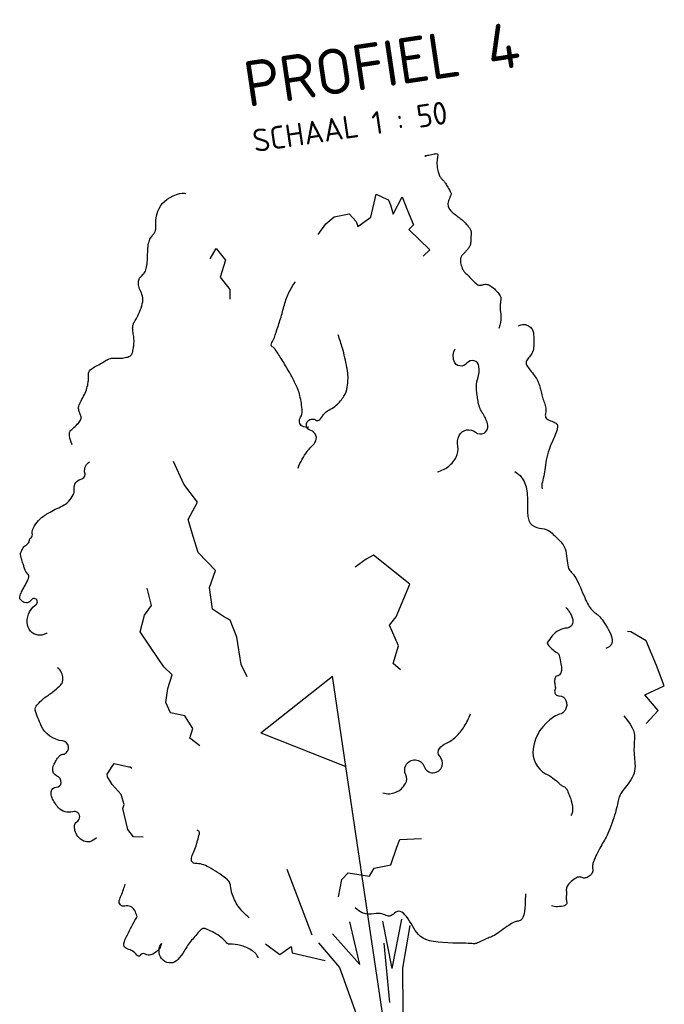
# Model space of a CAD drawing. Header units: metres. Extents: x 133846 to 269924, y 465764 to 933292.
# Tile 28 of 56: x 133859.89 to 133863.42, y 465852.82 to 465858.22. Entities that reach past the tile are written whole.
import ezdxf

# ---------------------------------------------------------------- set-up
doc = ezdxf.new("R2010")
doc.units = ezdxf.units.M
doc.layers.add('B-WE-OG-TERREIN_ERF-SD', color=150, linetype='Continuous', lineweight=25, true_color=0x007fff)
doc.layers.add('X-XX-AL-VERWIJZING-S', color=7, linetype='Continuous', lineweight=25)
doc.styles.add('NLCS-ISO', font='NLCS-ISO.ttf')

# ---------------------------------------------------------------- blocks, each defined once
blk = doc.blocks.new('SAL-VERWIJZING_ONDERSCHRIFT-SO')
at = {"linetype": 'Continuous', "style": 'NLCS-ISO'}
blk.add_text('SCHAAL 1 :', height=2.5, dxfattribs=at).set_placement((0, -3.75))
at = {"style": 'NLCS-ISO'}
for tag, p, height in [('OMSCHRIJVING', (0, 1.25), 5), ('SCHAAL', (18.15, -3.75), 2.5)]:
    blk.add_attdef(tag, p, '', height=height, dxfattribs=at)
blk = doc.blocks.new('SOG-ERFGRENS_LINKS-D')
for p, q in [((-0.433, 3.25), (0, 3.5)), ((0, 3), (0, 3.5)), ((-0.433, 3.25), (0, 3)), ((0, 0), (0, 3))]:
    blk.add_line(p, q)

msp = doc.modelspace()

# ---------------------------------------------------------------- linework, layer by layer
for p, q in [((133861.7513, 465853.0407), (133861.6964, 465853.2753)), ((133861.927, 465853.0181), (133861.8766, 465853.2787)), ((133861.927, 465853.0181), (133861.98, 465853.2883)), ((133861.9861, 465853.02), (133862.0259, 465853.2543)), ((133861.7513, 465853.0407), (133861.6014, 465853.2086))]:
    msp.add_line(p, q)
for points in [[(133862.1116, 465857.4724), (133862.1094, 465857.4713), (133862.1079, 465857.4705), (133862.1071, 465857.47), (133862.1072, 465857.4699), (133862.1083, 465857.4701), (133862.1103, 465857.4706), (133862.1134, 465857.4715), (133862.1176, 465857.4727), (133862.123, 465857.4743), (133862.1292, 465857.476), (133862.1361, 465857.4779), (133862.1432, 465857.4797), (133862.1502, 465857.4813), (133862.1569, 465857.4826), (133862.1629, 465857.4834), (133862.168, 465857.4837), (133862.1719, 465857.4832), (133862.1746, 465857.4821), (133862.1763, 465857.4804), (133862.1773, 465857.478), (133862.1776, 465857.4751), (133862.1774, 465857.4718), (133862.1769, 465857.4679), (133862.1762, 465857.4637), (133862.1754, 465857.4591), (133862.1747, 465857.4542), (133862.1741, 465857.449), (133862.1736, 465857.4434), (133862.1732, 465857.4376), (133862.173, 465857.4315), (133862.173, 465857.4252), (133862.1733, 465857.4187), (133862.1739, 465857.4119), (133862.1747, 465857.405), (133862.1758, 465857.3982), (133862.1772, 465857.3914), (133862.1788, 465857.3848), (133862.1806, 465857.3785), (133862.1825, 465857.3726), (133862.1846, 465857.3671), (133862.1869, 465857.3623), (133862.1892, 465857.3579), (133862.1916, 465857.3541), (133862.1941, 465857.3507), (133862.1965, 465857.3478), (133862.1988, 465857.3452), (133862.201, 465857.3429), (133862.2031, 465857.3409), (133862.205, 465857.3391), (133862.2069, 465857.3374), (133862.2086, 465857.3356), (133862.2105, 465857.3337), (133862.2124, 465857.3314), (133862.2145, 465857.3287), (133862.2169, 465857.3254), (133862.2196, 465857.3214), (133862.2227, 465857.3165), (133862.226, 465857.3111), (133862.2295, 465857.3052), (133862.2331, 465857.2991), (133862.2366, 465857.293), (133862.24, 465857.2871), (133862.243, 465857.2817), (133862.2456, 465857.277), (133862.2478, 465857.2731), (133862.2494, 465857.2699), (133862.2505, 465857.2672), (133862.251, 465857.2647), (133862.251, 465857.2622), (133862.2505, 465857.2595), (133862.2495, 465857.2564), (133862.248, 465857.2526), (133862.246, 465857.2481), (133862.2436, 465857.2428), (133862.2411, 465857.237), (133862.2386, 465857.2308), (133862.2364, 465857.2243), (133862.2346, 465857.2177), (133862.2334, 465857.2111), (133862.233, 465857.2046), (133862.2336, 465857.1984), (133862.235, 465857.1926), (133862.2373, 465857.187), (133862.2402, 465857.1817), (133862.2438, 465857.1766), (133862.2478, 465857.1717), (133862.2523, 465857.167), (133862.2571, 465857.1625), (133862.2622, 465857.1582), (133862.2674, 465857.1539), (133862.2728, 465857.1498), (133862.2783, 465857.1457), (133862.2838, 465857.1417), (133862.2894, 465857.1376), (133862.2949, 465857.1334), (133862.3003, 465857.1291), (133862.3056, 465857.1247), (133862.3108, 465857.1202), (133862.3158, 465857.1156), (133862.3206, 465857.111), (133862.3252, 465857.1065), (133862.3296, 465857.1019), (133862.3338, 465857.0975), (133862.3378, 465857.0932), (133862.3414, 465857.0891), (133862.3448, 465857.0851), (133862.3479, 465857.0813), (133862.3507, 465857.0775), (133862.3531, 465857.0739), (133862.3552, 465857.0704), (133862.3569, 465857.0668), (133862.3582, 465857.0634), (133862.3591, 465857.0599), (133862.3596, 465857.0564), (133862.3599, 465857.0528), (133862.36, 465857.049), (133862.3599, 465857.0449), (133862.3597, 465857.0406), (133862.3595, 465857.0359), (133862.3593, 465857.0308), (133862.3592, 465857.0253), (133862.3591, 465857.0194), (133862.3589, 465857.0132), (133862.3586, 465857.0069), (133862.3581, 465857.0006), (133862.3574, 465856.9944), (133862.3563, 465856.9884), (133862.3547, 465856.9827), (133862.3527, 465856.9775), (133862.3503, 465856.9726), (133862.3476, 465856.9682), (133862.3447, 465856.9641), (133862.3417, 465856.9603), (133862.3387, 465856.9569), (133862.3358, 465856.9538), (133862.3331, 465856.9509), (133862.3308, 465856.9483), (133862.3286, 465856.9459), (133862.3267, 465856.9436), (133862.3248, 465856.9415), (133862.323, 465856.9394), (133862.3212, 465856.9374), (133862.3192, 465856.9353), (133862.3171, 465856.9331), (133862.3147, 465856.9308), (133862.3122, 465856.9283), (133862.3098, 465856.9255), (133862.3074, 465856.9223), (133862.3052, 465856.9187), (133862.3034, 465856.9146), (133862.3021, 465856.9098), (133862.3013, 465856.9044), (133862.3012, 465856.8982), (133862.3017, 465856.8915), (133862.3028, 465856.8844), (133862.3043, 465856.8771), (133862.3062, 465856.87), (133862.3084, 465856.8631), (133862.3108, 465856.8567), (133862.3133, 465856.851), (133862.3158, 465856.8461), (133862.3185, 465856.8419), (133862.3214, 465856.8381), (133862.3246, 465856.8346), (133862.3281, 465856.831), (133862.332, 465856.8272), (133862.3364, 465856.8228), (133862.3414, 465856.8178), (133862.3471, 465856.8119), (133862.3532, 465856.8053), (133862.3596, 465856.7984), (133862.3663, 465856.7914), (133862.3731, 465856.7847), (133862.3797, 465856.7784), (133862.3861, 465856.773), (133862.3921, 465856.7686), (133862.3977, 465856.7656), (133862.4028, 465856.7637), (133862.4075, 465856.7629), (133862.4119, 465856.7628), (133862.4161, 465856.7634), (133862.4202, 465856.7643), (133862.4242, 465856.7653), (133862.4283, 465856.7664), (133862.4325, 465856.7672), (133862.4368, 465856.7677), (133862.4413, 465856.7678), (133862.446, 465856.7673), (133862.451, 465856.7662), (133862.4563, 465856.7644), (133862.4619, 465856.7617), (133862.4679, 465856.7581), (133862.4743, 465856.7535), (133862.481, 465856.7481), (133862.4876, 465856.742), (133862.4942, 465856.7356), (133862.5004, 465856.729), (133862.5062, 465856.7223), (133862.5112, 465856.716), (133862.5154, 465856.71), (133862.5186, 465856.7047), (133862.5208, 465856.6999), (133862.5223, 465856.6955), (133862.523, 465856.6914), (133862.5232, 465856.6874), (133862.523, 465856.6833), (133862.5225, 465856.6792), (133862.5218, 465856.6747), (133862.5211, 465856.6699), (133862.5204, 465856.6647), (133862.5197, 465856.659), (133862.5192, 465856.6529), (133862.5189, 465856.6463), (133862.5188, 465856.6393), (133862.5191, 465856.6318), (133862.5198, 465856.6238), (133862.5208, 465856.6153), (133862.522, 465856.6061), (133862.5229, 465856.5961), (133862.5232, 465856.5849), (133862.5225, 465856.5725), (133862.5206, 465856.5586), (133862.5171, 465856.5431), (133862.5116, 465856.5257)], [(133860.1755, 465855.8879), (133860.1679, 465855.9087), (133860.1629, 465855.9252), (133860.1602, 465855.9383), (133860.1597, 465855.9484), (133860.1609, 465855.9562), (133860.1636, 465855.9625), (133860.1676, 465855.9677), (133860.1726, 465855.9727), (133860.1782, 465855.9779), (133860.1843, 465855.9833), (133860.1907, 465855.989), (133860.1971, 465855.9947), (133860.2032, 465856.0005), (133860.2089, 465856.0063), (133860.2138, 465856.012), (133860.2179, 465856.0175), (133860.2208, 465856.0227), (133860.2227, 465856.0278), (133860.2237, 465856.0327), (133860.224, 465856.0374), (133860.2235, 465856.0421), (133860.2225, 465856.0468), (133860.221, 465856.0514), (133860.2193, 465856.0562), (133860.2174, 465856.061), (133860.2154, 465856.066), (133860.2136, 465856.0711), (133860.2121, 465856.0765), (133860.211, 465856.082), (133860.2104, 465856.0879), (133860.2106, 465856.094), (133860.2117, 465856.1005), (133860.2137, 465856.1073), (133860.2166, 465856.1144), (133860.2202, 465856.1219), (133860.2243, 465856.1297), (133860.2287, 465856.1377), (133860.2333, 465856.1459), (133860.2378, 465856.1544), (133860.2421, 465856.163), (133860.2461, 465856.1718), (133860.2496, 465856.1806), (133860.2528, 465856.1894), (133860.2556, 465856.1981), (133860.258, 465856.2064), (133860.26, 465856.2144), (133860.2615, 465856.222), (133860.2627, 465856.229), (133860.2635, 465856.2353), (133860.264, 465856.2411), (133860.2642, 465856.2464), (133860.2642, 465856.2512), (133860.2641, 465856.2558), (133860.2639, 465856.2602), (133860.2638, 465856.2644), (133860.2637, 465856.2685), (133860.2638, 465856.2727), (133860.2642, 465856.277), (133860.2649, 465856.2812), (133860.2661, 465856.2855), (133860.268, 465856.2898), (133860.2706, 465856.294), (133860.2741, 465856.2983), (133860.2785, 465856.3025), (133860.284, 465856.3066), (133860.2903, 465856.3108), (133860.2974, 465856.3149), (133860.3049, 465856.319), (133860.3127, 465856.3231), (133860.3205, 465856.3272), (133860.3282, 465856.3313), (133860.3355, 465856.3354), (133860.3424, 465856.3395), (133860.3488, 465856.3435), (133860.3549, 465856.3474), (133860.3608, 465856.3511), (133860.3666, 465856.3544), (133860.3724, 465856.3573), (133860.3783, 465856.3597), (133860.3845, 465856.3616), (133860.3911, 465856.3628), (133860.3979, 465856.3634), (133860.4051, 465856.3636), (133860.4125, 465856.3636), (133860.42, 465856.3634), (133860.4277, 465856.3632), (133860.4354, 465856.3631), (133860.4432, 465856.3633), (133860.4509, 465856.3638), (133860.4585, 465856.3647), (133860.4658, 465856.3659), (133860.4728, 465856.3675), (133860.4793, 465856.3693), (133860.4852, 465856.3715), (133860.4904, 465856.3739), (133860.4947, 465856.3766), (133860.4982, 465856.3795), (133860.5009, 465856.3826), (133860.5029, 465856.386), (133860.5045, 465856.3897), (133860.5056, 465856.3937), (133860.5065, 465856.3981), (133860.5073, 465856.4027), (133860.5081, 465856.4077), (133860.509, 465856.413), (133860.5101, 465856.4187), (133860.5112, 465856.4248), (133860.5122, 465856.4311), (133860.5131, 465856.4377), (133860.5137, 465856.4445), (133860.5141, 465856.4516), (133860.5141, 465856.4589), (133860.5137, 465856.4663), (133860.513, 465856.4739), (133860.512, 465856.4814), (133860.5109, 465856.4889), (133860.5097, 465856.4963), (133860.5086, 465856.5034), (133860.5076, 465856.5103), (133860.5069, 465856.5167), (133860.5065, 465856.5227), (133860.5064, 465856.5282), (133860.5066, 465856.5334), (133860.5071, 465856.5382), (133860.5078, 465856.5427), (133860.5089, 465856.5469), (133860.5102, 465856.5509), (133860.5118, 465856.5546), (133860.5136, 465856.5582), (133860.5157, 465856.5619), (133860.5181, 465856.5657), (133860.5208, 465856.57), (133860.5238, 465856.5749), (133860.5271, 465856.5806), (133860.5308, 465856.5872), (133860.5348, 465856.595), (133860.5392, 465856.6042), (133860.5438, 465856.6144), (133860.5483, 465856.6254), (133860.5526, 465856.637), (133860.5563, 465856.6489), (133860.5593, 465856.6608), (133860.5613, 465856.6724), (133860.5622, 465856.6835), (133860.5617, 465856.6938), (133860.56, 465856.7033), (133860.5575, 465856.7123), (133860.5544, 465856.7207), (133860.551, 465856.7287), (133860.5475, 465856.7363), (133860.5443, 465856.7436), (133860.5416, 465856.7509), (133860.5396, 465856.758), (133860.5383, 465856.765), (133860.5378, 465856.7718), (133860.5379, 465856.7784), (133860.5387, 465856.7846), (133860.5401, 465856.7905), (133860.542, 465856.7959), (133860.5445, 465856.8008), (133860.5475, 465856.8052), (133860.5508, 465856.8092), (133860.5545, 465856.813), (133860.5583, 465856.8167), (133860.5621, 465856.8205), (133860.5659, 465856.8245), (133860.5695, 465856.8291), (133860.5729, 465856.8342), (133860.5758, 465856.8401), (133860.5784, 465856.8467), (133860.5807, 465856.8541), (133860.5826, 465856.8621), (133860.5842, 465856.8707), (133860.5855, 465856.8799), (133860.5865, 465856.8896), (133860.5873, 465856.8999), (133860.5878, 465856.9105), (133860.5882, 465856.9215), (133860.5885, 465856.9326), (133860.5888, 465856.9437), (133860.5892, 465856.9545), (133860.5899, 465856.9651), (133860.5908, 465856.9751), (133860.5921, 465856.9844), (133860.5939, 465856.993), (133860.596, 465857.0008), (133860.5985, 465857.0078), (133860.6013, 465857.0142), (133860.6042, 465857.0201), (133860.6073, 465857.0254), (133860.6105, 465857.0302), (133860.6137, 465857.0347), (133860.6168, 465857.0388), (133860.6199, 465857.0427), (133860.6227, 465857.0464), (133860.6253, 465857.05), (133860.6277, 465857.0535), (133860.6296, 465857.0572), (133860.6312, 465857.0609), (133860.6323, 465857.0649), (133860.6329, 465857.0692), (133860.6331, 465857.0739), (133860.6331, 465857.0791), (133860.6329, 465857.0851), (133860.6327, 465857.0918), (133860.6327, 465857.0995), (133860.633, 465857.1084), (133860.6337, 465857.1184), (133860.635, 465857.1297), (133860.6371, 465857.1421), (133860.6402, 465857.1553), (133860.6447, 465857.1689), (133860.6507, 465857.1827), (133860.6586, 465857.1963), (133860.6685, 465857.2095), (133860.6807, 465857.222), (133860.6954, 465857.2334), (133860.7117, 465857.2436), (133860.7289, 465857.2523), (133860.7462, 465857.2593), (133860.7626, 465857.2644), (133860.7773, 465857.2673), (133860.7894, 465857.2679), (133860.7982, 465857.266)], [(133862.6196, 465856.5406), (133862.6281, 465856.543), (133862.6351, 465856.545), (133862.6409, 465856.5465), (133862.6458, 465856.5475), (133862.65, 465856.548), (133862.6539, 465856.5479), (133862.6577, 465856.5473), (133862.6616, 465856.5462), (133862.6659, 465856.5444), (133862.6705, 465856.5422), (133862.6752, 465856.5394), (133862.6799, 465856.5361), (133862.6845, 465856.5324), (133862.6887, 465856.5282), (133862.6925, 465856.5237), (133862.6957, 465856.5187), (133862.6981, 465856.5135), (133862.6999, 465856.5079), (133862.7012, 465856.502), (133862.702, 465856.4956), (133862.7025, 465856.4889), (133862.7028, 465856.4818), (133862.7029, 465856.4742), (133862.7031, 465856.4662), (133862.7033, 465856.4578), (133862.7034, 465856.449), (133862.7034, 465856.4401), (133862.7031, 465856.431), (133862.7024, 465856.422), (133862.7012, 465856.4132), (133862.6993, 465856.4048), (133862.6967, 465856.3967), (133862.6931, 465856.3892), (133862.689, 465856.3823), (133862.6844, 465856.3758), (133862.6796, 465856.3698), (133862.6749, 465856.3642), (133862.6705, 465856.3589), (133862.6667, 465856.3539), (133862.6637, 465856.3492), (133862.6617, 465856.3448), (133862.6608, 465856.3404), (133862.6608, 465856.3361), (133862.6617, 465856.3316), (133862.6635, 465856.3269), (133862.6662, 465856.322), (133862.6696, 465856.3165), (133862.6738, 465856.3106), (133862.6787, 465856.304), (133862.684, 465856.2969), (133862.6898, 465856.2895), (133862.6957, 465856.2818), (133862.7016, 465856.2739), (133862.7073, 465856.2661), (133862.7126, 465856.2585), (133862.7174, 465856.2511), (133862.7216, 465856.2441), (133862.7251, 465856.2374), (133862.728, 465856.231), (133862.7306, 465856.2247), (133862.7328, 465856.2185), (133862.7347, 465856.2123), (133862.7364, 465856.2059), (133862.7381, 465856.1993), (133862.7397, 465856.1924), (133862.7414, 465856.1853), (133862.7431, 465856.178), (133862.7449, 465856.1705), (133862.7468, 465856.1629), (133862.7489, 465856.1552), (133862.7511, 465856.1475), (133862.7535, 465856.1399), (133862.7561, 465856.1323), (133862.7587, 465856.1248), (133862.7614, 465856.1173), (133862.7638, 465856.11), (133862.766, 465856.1028), (133862.7677, 465856.0957), (133862.7689, 465856.0887), (133862.7695, 465856.0818), (133862.7693, 465856.0751), (133862.7686, 465856.0685), (133862.7677, 465856.0621), (133862.7669, 465856.056), (133862.7666, 465856.0502), (133862.767, 465856.0447), (133862.7684, 465856.0396), (133862.7711, 465856.0349), (133862.7754, 465856.0306), (133862.781, 465856.0267), (133862.7875, 465856.0232), (133862.7945, 465856.0199), (133862.8017, 465856.0169), (133862.8087, 465856.0141), (133862.8152, 465856.0115), (133862.8208, 465856.009), (133862.8252, 465856.0065), (133862.8284, 465856.004), (133862.8307, 465856.0016), (133862.8322, 465855.9991), (133862.8331, 465855.9965), (133862.8334, 465855.9939), (133862.8335, 465855.9911), (133862.8333, 465855.9881), (133862.8331, 465855.9849), (133862.8328, 465855.9814), (133862.8322, 465855.9773), (133862.8312, 465855.9725), (133862.8297, 465855.9669), (133862.8277, 465855.9602), (133862.8248, 465855.9522), (133862.8212, 465855.9429), (133862.8166, 465855.9322), (133862.8113, 465855.9201), (133862.8055, 465855.9069), (133862.7994, 465855.8929), (133862.7934, 465855.8783), (133862.7876, 465855.8633), (133862.7823, 465855.8482), (133862.7778, 465855.8333), (133862.7741, 465855.8187), (133862.7713, 465855.8044), (133862.7691, 465855.7906), (133862.7673, 465855.7771), (133862.7657, 465855.764), (133862.7642, 465855.7514), (133862.7625, 465855.7392), (133862.7605, 465855.7273), (133862.758, 465855.716), (133862.7553, 465855.705), (133862.7526, 465855.6944), (133862.7502, 465855.6842), (133862.7483, 465855.6743), (133862.7473, 465855.6648), (133862.7474, 465855.6555), (133862.7488, 465855.6464)], [(133862.5996, 465855.7427), (133862.6292, 465855.7193), (133862.6491, 465855.6903), (133862.6611, 465855.6575), (133862.6673, 465855.6225), (133862.6694, 465855.587), (133862.6695, 465855.5528), (133862.6695, 465855.5214), (133862.6712, 465855.4947), (133862.6762, 465855.4738), (133862.6843, 465855.4583), (133862.6948, 465855.4473), (133862.707, 465855.4399), (133862.7202, 465855.435), (133862.7339, 465855.4319), (133862.7472, 465855.4296), (133862.7597, 465855.4272), (133862.7706, 465855.4239), (133862.7803, 465855.4198), (133862.7888, 465855.4149), (133862.7964, 465855.4093), (133862.8035, 465855.4033), (133862.8102, 465855.397), (133862.8168, 465855.3904), (133862.8235, 465855.3838), (133862.8306, 465855.3773), (133862.8378, 465855.3706), (133862.8451, 465855.3636), (133862.8522, 465855.3562), (133862.8589, 465855.3482), (133862.8651, 465855.3394), (133862.8706, 465855.3295), (133862.8752, 465855.3186), (133862.8787, 465855.3064), (133862.8813, 465855.2933), (133862.8833, 465855.2797), (133862.8849, 465855.2661), (133862.8862, 465855.2527), (133862.8876, 465855.2401), (133862.8892, 465855.2287), (133862.8912, 465855.2189), (133862.8939, 465855.2109), (133862.8973, 465855.2044), (133862.9012, 465855.1989), (133862.9056, 465855.1938), (133862.9104, 465855.1888), (133862.9157, 465855.1832), (133862.9213, 465855.1767), (133862.9272, 465855.1686), (133862.9333, 465855.1586), (133862.9395, 465855.147), (133862.9458, 465855.1341), (133862.9522, 465855.1204), (133862.9585, 465855.1061), (133862.9647, 465855.0917), (133862.9708, 465855.0775), (133862.9766, 465855.064), (133862.9821, 465855.0513), (133862.9874, 465855.0396), (133862.9925, 465855.029), (133862.9974, 465855.0192), (133863.0022, 465855.0104), (133863.0068, 465855.0025), (133863.0114, 465854.9955), (133863.016, 465854.9895), (133863.0207, 465854.9843), (133863.0253, 465854.9797), (133863.03, 465854.9757), (133863.0348, 465854.972), (133863.0396, 465854.9684), (133863.0446, 465854.9647), (133863.0496, 465854.9607), (133863.0548, 465854.9562), (133863.0601, 465854.9511), (133863.0656, 465854.9452), (133863.0714, 465854.9383), (133863.0775, 465854.9304), (133863.084, 465854.9214), (133863.091, 465854.911), (133863.0985, 465854.8992), (133863.1066, 465854.8858), (133863.1152, 465854.8708), (133863.1233, 465854.8549), (133863.1297, 465854.8384), (133863.1334, 465854.8222), (133863.1332, 465854.8069), (133863.1279, 465854.7929), (133863.1164, 465854.7811), (133863.0976, 465854.7721)], [(133863.1959, 465854.4031), (133863.216, 465854.3784), (133863.231, 465854.3569), (133863.2417, 465854.3382), (133863.2487, 465854.322), (133863.2528, 465854.3078), (133863.2546, 465854.2951), (133863.255, 465854.2836), (133863.2546, 465854.2728), (133863.2539, 465854.2623), (133863.2533, 465854.252), (133863.2527, 465854.2417), (133863.2523, 465854.2315), (133863.252, 465854.2211), (133863.252, 465854.2106), (133863.2524, 465854.1997), (133863.253, 465854.1885), (133863.2541, 465854.1768), (133863.2554, 465854.1647), (133863.2566, 465854.1522), (133863.2575, 465854.1396), (133863.2578, 465854.1268), (133863.2573, 465854.1141), (133863.2557, 465854.1013), (133863.2527, 465854.0888), (133863.2481, 465854.0765), (133863.2423, 465854.0645), (133863.2356, 465854.0529), (133863.2281, 465854.0418), (133863.2204, 465854.0312), (133863.2126, 465854.0213), (133863.2052, 465854.0122), (133863.1984, 465854.0038), (133863.1925, 465853.9962), (133863.1874, 465853.9894), (133863.1832, 465853.983), (133863.1795, 465853.977), (133863.1764, 465853.9711), (133863.1738, 465853.9651), (133863.1715, 465853.9589), (133863.1694, 465853.9522), (133863.1675, 465853.9449), (133863.1656, 465853.9369), (133863.1637, 465853.9282), (133863.1616, 465853.9187), (133863.1593, 465853.9084), (133863.1567, 465853.8973), (133863.1536, 465853.8853), (133863.1501, 465853.8723), (133863.146, 465853.8584), (133863.1414, 465853.8439), (133863.1365, 465853.8289), (133863.1312, 465853.8139), (133863.1258, 465853.7991), (133863.1203, 465853.7849), (133863.1149, 465853.7715), (133863.1096, 465853.7593), (133863.1045, 465853.7484), (133863.0996, 465853.7387), (133863.0948, 465853.7299), (133863.0901, 465853.7216), (133863.0854, 465853.7135), (133863.0806, 465853.7055), (133863.0756, 465853.6971), (133863.0705, 465853.6881), (133863.0651, 465853.6783), (133863.0595, 465853.6678), (133863.054, 465853.6569), (133863.0486, 465853.646), (133863.0435, 465853.6352), (133863.0389, 465853.6249), (133863.0348, 465853.6154), (133863.0315, 465853.6069), (133863.0289, 465853.5996), (133863.0271, 465853.5934), (133863.0259, 465853.5882), (133863.0253, 465853.5836), (133863.0251, 465853.5796), (133863.0252, 465853.576), (133863.0254, 465853.5725), (133863.0258, 465853.569), (133863.0262, 465853.5652), (133863.0264, 465853.5613), (133863.0265, 465853.5573), (133863.0262, 465853.5531), (133863.0254, 465853.5488), (133863.0241, 465853.5445), (133863.0221, 465853.5402), (133863.0194, 465853.536), (133863.0158, 465853.5318), (133863.0116, 465853.5278), (133863.0068, 465853.5242), (133863.0016, 465853.5209), (133862.9963, 465853.5182), (133862.9909, 465853.516), (133862.9856, 465853.5147), (133862.9807, 465853.5142), (133862.9761, 465853.5145), (133862.9719, 465853.5156), (133862.9678, 465853.517), (133862.9637, 465853.5184), (133862.9594, 465853.5196), (133862.9547, 465853.5203), (133862.9496, 465853.52), (133862.9437, 465853.5187), (133862.9371, 465853.5159), (133862.93, 465853.5119), (133862.9225, 465853.507), (133862.915, 465853.5013), (133862.9078, 465853.4951), (133862.9011, 465853.4887), (133862.8952, 465853.4823), (133862.8903, 465853.4761), (133862.8867, 465853.4703), (133862.8842, 465853.4649), (133862.8826, 465853.4598), (133862.8818, 465853.4549), (133862.8815, 465853.4501), (133862.8816, 465853.4454), (133862.8818, 465853.4406), (133862.882, 465853.4357), (133862.8821, 465853.4305), (133862.8819, 465853.4252), (133862.8817, 465853.4198), (133862.8815, 465853.4143), (133862.8813, 465853.4088), (133862.8813, 465853.4034), (133862.8815, 465853.3982), (133862.882, 465853.3931), (133862.8827, 465853.3883), (133862.8835, 465853.3837), (133862.884, 465853.3794), (133862.8839, 465853.3755), (133862.883, 465853.3718), (133862.8808, 465853.3685), (133862.8771, 465853.3656), (133862.8716, 465853.363), (133862.8641, 465853.3608), (133862.855, 465853.3591), (133862.845, 465853.3579), (133862.8346, 465853.3573), (133862.8245, 465853.3574), (133862.8152, 465853.3582), (133862.8072, 465853.3598), (133862.8013, 465853.3623)], [(133862.6573, 465853.4281), (133862.6574, 465853.4228), (133862.6573, 465853.4129), (133862.6569, 465853.3996), (133862.6563, 465853.3839), (133862.6553, 465853.3669), (133862.654, 465853.3497), (133862.6522, 465853.3334), (133862.65, 465853.319), (133862.6472, 465853.3073), (133862.644, 465853.2983), (133862.6404, 465853.2916), (133862.6364, 465853.2867), (133862.6323, 465853.2834), (133862.6279, 465853.2813), (133862.6235, 465853.2799), (133862.6191, 465853.2789), (133862.6148, 465853.278), (133862.6103, 465853.277), (133862.6057, 465853.2757), (133862.6007, 465853.274), (133862.5952, 465853.2719), (133862.5891, 465853.269), (133862.5822, 465853.2653), (133862.5745, 465853.2606), (133862.5658, 465853.2549), (133862.5563, 465853.2483), (133862.5463, 465853.2412), (133862.536, 465853.2338), (133862.5258, 465853.2264), (133862.5158, 465853.2193), (133862.5064, 465853.2127), (133862.4977, 465853.207), (133862.49, 465853.2022), (133862.4832, 465853.1983), (133862.4769, 465853.1952), (133862.4711, 465853.1925), (133862.4654, 465853.1901), (133862.4596, 465853.1877), (133862.4535, 465853.1853), (133862.4469, 465853.1825), (133862.4397, 465853.1793), (133862.4319, 465853.1757), (133862.424, 465853.172), (133862.416, 465853.1682), (133862.4082, 465853.1646), (133862.401, 465853.1613), (133862.3945, 465853.1585), (133862.3889, 465853.1563), (133862.3845, 465853.155), (133862.3806, 465853.1543), (133862.3765, 465853.1542), (133862.3715, 465853.1545), (133862.3649, 465853.155), (133862.356, 465853.1557), (133862.3442, 465853.1564), (133862.3286, 465853.157), (133862.3089, 465853.1573), (133862.2858, 465853.1576), (133862.2602, 465853.1581), (133862.2333, 465853.159), (133862.206, 465853.1605), (133862.1794, 465853.1629), (133862.1543, 465853.1664), (133862.1319, 465853.1712), (133862.1128, 465853.1776), (133862.0969, 465853.1853), (133862.0836, 465853.1943), (133862.0725, 465853.2044), (133862.063, 465853.2155), (133862.0546, 465853.2273), (133862.0468, 465853.2397), (133862.0392, 465853.2527), (133862.0313, 465853.2659), (133862.0231, 465853.2789), (133862.0146, 465853.2915), (133862.0061, 465853.3031), (133861.9975, 465853.3133), (133861.9889, 465853.3217), (133861.9804, 465853.3279), (133861.9721, 465853.3314), (133861.964, 465853.332), (133861.9562, 465853.3302), (133861.9487, 465853.3266), (133861.9414, 465853.3219), (133861.9342, 465853.3168), (133861.9273, 465853.3119), (133861.9206, 465853.308), (133861.9141, 465853.3056), (133861.9077, 465853.3052), (133861.9013, 465853.3065), (133861.8947, 465853.3089), (133861.8877, 465853.3121), (133861.8802, 465853.3154), (133861.8718, 465853.3183), (133861.8626, 465853.3203), (133861.8522, 465853.3208), (133861.8405, 465853.3198), (133861.8275, 465853.3178), (133861.8133, 465853.3162), (133861.7978, 465853.316), (133861.7811, 465853.3183), (133861.7633, 465853.3242), (133861.7443, 465853.3348), (133861.7242, 465853.3513)]]:
    msp.add_lwpolyline(points)
at = {"flags": 128}
for points in [[(133861.5218, 465857.0402), (133861.5642, 465857.0985), (133861.6103, 465857.1377), (133861.693, 465857.1545), (133861.731, 465857.1118), (133861.7403, 465857.0846), (133861.8102, 465857.1354), (133861.8405, 465857.2617), (133861.8987, 465857.234), (133861.9067, 465857.2318), (133861.9184, 465857.2036), (133861.9326, 465857.1526), (133861.9826, 465857.2463), (133862.0118, 465857.1717), (133862.0445, 465857.0937), (133862.0186, 465857.0685), (133862.1345, 465856.9574), (133862.0975, 465856.9218)], [(133860.9315, 465856.9076), (133860.9638, 465856.9636), (133861.0156, 465856.9006), (133860.986, 465856.8061), (133861.0379, 465856.7386), (133861.0385, 465856.6864)], [(133861.1344, 465854.616), (133861.1007, 465854.6848), (133861.0763, 465854.8344), (133861.0412, 465854.9282), (133861.0035, 465854.9482), (133860.9441, 465854.9873), (133860.9268, 465855.1063), (133860.9598, 465855.1986), (133860.8656, 465855.2985), (133860.8385, 465855.3856), (133860.8102, 465855.4784), (133860.8614, 465855.5743), (133860.7865, 465855.6734), (133860.7295, 465855.7965)], [(133861.9728, 465854.6561), (133861.9327, 465854.6908), (133861.9623, 465854.7876), (133861.9133, 465854.8995), (133861.9503, 465854.9453), (133862.0243, 465855.1255), (133861.8261, 465855.2844), (133861.7855, 465855.2624), (133861.7247, 465855.2174)], [(133860.8742, 465854.2396), (133860.8192, 465854.2809), (133860.8357, 465854.3333), (133860.7929, 465854.4032), (133860.7132, 465854.4194), (133860.6876, 465854.4758), (133860.6992, 465854.5532), (133860.7222, 465854.6283), (133860.6775, 465854.671), (133860.6498, 465854.7126), (133860.5482, 465854.8636), (133860.571, 465854.9547), (133860.609, 465855.0073), (133860.5852, 465855.1024)], [(133863.319, 465854.3603), (133863.3845, 465854.4326), (133863.3117, 465854.518), (133863.4182, 465854.5682), (133863.3751, 465854.6789), (133863.3196, 465854.8146), (133863.2351, 465854.864), (133863.2158, 465854.866)], [(133860.5643, 465853.7377), (133860.5109, 465853.7405), (133860.4798, 465853.7811), (133860.4524, 465853.8954), (133860.4601, 465853.9182), (133860.4436, 465853.9713), (133860.3942, 465854.0264), (133860.3687, 465854.0693), (133860.3674, 465854.084), (133860.4053, 465854.1423), (133860.485, 465854.1228), (133860.493, 465854.1229), (133860.501, 465854.1173)], [(133861.6331, 465853.4113), (133861.6525, 465853.5069), (133861.6872, 465853.5436), (133861.8044, 465853.5245), (133861.83, 465853.569), (133861.9206, 465853.586), (133861.9524, 465853.6828), (133861.9701, 465853.725), (133862.0892, 465853.7309)], [(133861.4893, 465853.2022), (133861.3532, 465853.5619)], [(133861.2345, 465853.153), (133861.3124, 465853.095), (133861.3753, 465853.1391), (133861.3804, 465853.1051), (133861.5605, 465853.0624)], [(133861.5249, 465853.1587), (133861.6398, 465853.0241), (133861.8989, 465852.3032), (133862.0162, 465851.7698), (133862.0707, 465851.1566)], [(133861.9151, 465852.8324), (133861.8835, 465853.1574)], [(133861.9889, 465852.5588), (133861.9861, 465853.02)]]:
    msp.add_lwpolyline(points, dxfattribs=at)
for points in [[(133861.472, 465855.9842, -0.158777), (133861.4356, 465855.9909, -0.233308), (133861.4206, 465856.012, -0.182007), (133861.4264, 465856.0401, 0.155816), (133861.4347, 465856.0723, 0.045058), (133861.422, 465856.1582, 0.058787), (133861.3989, 465856.2206, 0.004222), (133861.3774, 465856.2621, 0.006596), (133861.363, 465856.2883, 0.009627), (133861.3236, 465856.3549, 0.01133), (133861.2878, 465856.4101, 0.125022), (133861.2704, 465856.4255, -0.287204), (133861.2648, 465856.4348, -0.13455), (133861.2688, 465856.4481, 0.057474), (133861.2825, 465856.477, 0.001656), (133861.3012, 465856.5324, 0.0025), (133861.3133, 465856.5693, 0.011837), (133861.3246, 465856.6076, -0.006032), (133861.346, 465856.6832, -0.046726), (133861.3601, 465856.7181, -0.023647), (133861.3971, 465856.7825)], [(133861.4121, 465855.7599, -0.032546), (133861.435, 465855.8091, -0.03526), (133861.4621, 465855.8513, -0.036525), (133861.4843, 465855.8768, 0.039269), (133861.5047, 465855.9006, 0.524816), (133861.4819, 465855.9659, -0.70157), (133861.4772, 465856.0263, -0.246052), (133861.5079, 465856.0245, 0.330237), (133861.5317, 465856.0269, 0.082831), (133861.5456, 465856.0444, -0.081275), (133861.5596, 465856.0624, -0.066365), (133861.5889, 465856.0828, 0.059917), (133861.6216, 465856.1051, 0.076229), (133861.6638, 465856.155, 0.097021), (133861.6818, 465856.2034, 0.037062), (133861.6861, 465856.2521, 0.045363), (133861.6831, 465856.2919, 0.006717), (133861.6795, 465856.3112, 0.002377), (133861.6686, 465856.3656, 0.020071), (133861.6555, 465856.4183, 0.014267), (133861.632, 465856.4911)], [(133862.1756, 465855.7399, 0.101914), (133862.2374, 465855.7708, 0.107951), (133862.2788, 465855.8212, 0.172666), (133862.2866, 465855.8802, -0.173792), (133862.2945, 465855.9388, -0.48034), (133862.3848, 465855.9569, 0.699728), (133862.4511, 465855.9951, 0.110664), (133862.4253, 465856.0572, -0.110605), (133862.3995, 465856.1194, -0.006472), (133862.3942, 465856.1517, -0.006512), (133862.3899, 465856.1839, -0.111285), (133862.3966, 465856.2511, 0.11249), (133862.4031, 465856.3177, 0.670162), (133862.3374, 465856.3354, -0.598076), (133862.2667, 465856.3469, -0.107528), (133862.2627, 465856.381, -0.106959), (133862.2732, 465856.4138)], [(133860.0386, 465854.8579, -0.061597), (133860.0191, 465854.8485, -0.068549), (133860.0001, 465854.8449, -0.377768), (133859.9303, 465854.9005, -0.275847), (133859.971, 465855.0081, -0.028717), (133859.9763, 465855.0118, 0.055672), (133859.9789, 465855.0138, 1.128102), (133859.95, 465855.0368, -0.467669), (133859.9027, 465855.03, -0.043926), (133859.8892, 465855.0444, -0.178724), (133859.8877, 465855.0491, -0.071298), (133859.8903, 465855.0629, -0.036842), (133859.9009, 465855.0879, -0.009471), (133859.913, 465855.1103, 0.010169), (133859.9242, 465855.1313, 0.016396), (133859.9354, 465855.155, 0.058895), (133859.9375, 465855.1621, 0.22909), (133859.9328, 465855.1786, -0.102618), (133859.9142, 465855.2106, -0.001984), (133859.9079, 465855.2299, -0.00284), (133859.9037, 465855.2434, -0.015692), (133859.8961, 465855.2708, -0.026096), (133859.8929, 465855.2876, -0.123566), (133859.8942, 465855.2986, -0.050335), (133859.9062, 465855.3229, -0.123683), (133859.925, 465855.341, 0.160012), (133859.9387, 465855.3562, 0.092044), (133859.941, 465855.3657, -0.133826), (133859.9431, 465855.3721, -0.078666), (133859.9456, 465855.3749, 0.049691), (133859.9498, 465855.379, 0.207036), (133859.9568, 465855.4025, -0.156565), (133859.9628, 465855.4336, -0.059527), (133859.9915, 465855.4738, -0.066018), (133860.0256, 465855.5025, -0.00394), (133860.0407, 465855.5119, -0.004619), (133860.0538, 465855.5198, -0.031042), (133860.0914, 465855.539, 0.02906), (133860.1317, 465855.5593, 0.07887), (133860.157, 465855.5799, 0.0611), (133860.181, 465855.6143, 0.147905), (133860.1861, 465855.6403, -0.120561), (133860.1905, 465855.6723, -0.254022), (133860.2236, 465855.6999, 0.34235), (133860.2456, 465855.7252, 0.082724), (133860.2445, 465855.7347, -0.071752), (133860.2431, 465855.7456, -0.11979), (133860.2501, 465855.7731, -0.113391), (133860.2697, 465855.7958)], [(133862.8784, 465854.9966, -0.041311), (133862.893, 465854.9803, -0.042244), (133862.9045, 465854.9622, -0.038238), (133862.9143, 465854.9393, -0.058405), (133862.9177, 465854.9234, -0.414693), (133862.8853, 465854.8843, 0.202416), (133862.8039, 465854.8408, 0.021897), (133862.7782, 465854.806, 0.213758), (133862.7775, 465854.8015, 0.105271), (133862.7816, 465854.793, 0.031738), (133862.8024, 465854.77, 0.080024), (133862.8305, 465854.7501, -0.184988), (133862.841, 465854.7389, -0.029477), (133862.8426, 465854.7341, -0.009899), (133862.8463, 465854.7194, -0.022999), (133862.8538, 465854.6782, -0.042094), (133862.855, 465854.6554, -0.067896), (133862.8535, 465854.6466, -0.039856), (133862.8478, 465854.6325, -0.245698), (133862.8325, 465854.6215, 0.290975), (133862.8202, 465854.6109, 0.072692), (133862.8175, 465854.5928, 0.050351), (133862.82, 465854.5666, 0.014603), (133862.8212, 465854.5611, -0.02061), (133862.8221, 465854.5571, -0.157327), (133862.8211, 465854.55, 0.089134), (133862.8177, 465854.538, 0.467738), (133862.8431, 465854.5123, -0.358322), (133862.879, 465854.4875, -0.038489), (133862.8837, 465854.4644, -0.085044), (133862.8832, 465854.4537, -0.064554), (133862.8793, 465854.4429, -0.037905), (133862.8691, 465854.4263, -0.17292), (133862.8526, 465854.415, 0.077348), (133862.8125, 465854.3973, 0.21853), (133862.7002, 465854.2224, 0.311295), (133862.7684, 465854.0857, 0.013408), (133862.7848, 465854.0772, -0.0379), (133862.7905, 465854.0739, -0.010602), (133862.8232, 465854.0504, -0.026927), (133862.8354, 465854.0402, -0.023313), (133862.8407, 465854.0347, 0.018302), (133862.8474, 465854.0277, 0.109191), (133862.8629, 465854.0181, -0.114091), (133862.8776, 465854.0088, -0.07496), (133862.8834, 465854.0008, -0.022301), (133862.8973, 465853.9709, -0.043297), (133862.9116, 465853.9253, -0.053082), (133862.9159, 465853.8866, -0.073734), (133862.9146, 465853.8771, -0.032843), (133862.9072, 465853.8571)], [(133860.3078, 465853.7348, -0.13726), (133860.2711, 465853.7136, -0.181103), (133860.2387, 465853.717, -0.101937), (133860.2059, 465853.7429, -0.1217), (133860.1904, 465853.7744, -0.031179), (133860.1879, 465853.7905, -0.041415), (133860.1878, 465853.8027, -0.247446), (133860.2001, 465853.8224, 0.211909), (133860.2157, 465853.8439, 0.57629), (133860.178, 465853.878, -0.298213), (133860.1005, 465853.8994, -0.072479), (133860.0646, 465853.9544, -0.144881), (133860.0597, 465853.9874, -0.371124), (133860.0881, 465854.0122, 0.387334), (133860.1148, 465854.0369, 0.34255), (133860.09, 465854.0752, -0.37139), (133860.0685, 465854.1124, -0.006859), (133860.0711, 465854.125, -0.038546), (133860.0718, 465854.1272, -0.020688), (133860.0751, 465854.1348, -0.008761), (133860.084, 465854.1523, -0.042179), (133860.0998, 465854.1768, -0.0657), (133860.1131, 465854.1901, -0.183427), (133860.1197, 465854.1921, 0.107566), (133860.1312, 465854.1937, 0.792646), (133860.1221, 465854.2657, -0.263682), (133860.0057, 465854.3489, -0.032113), (133859.9723, 465854.4349, -0.209176), (133859.9739, 465854.4496, -0.06387), (133859.9917, 465854.4731, -0.039172), (133860.0278, 465854.5047, -0.009014), (133860.0507, 465854.5211, 0.010983), (133860.0694, 465854.5347, 0.028574), (133860.1059, 465854.5657, 0.061489), (133860.12, 465854.5829, 0.098913), (133860.1221, 465854.5884, 0.028984), (133860.1242, 465854.608, 0.13267), (133860.1175, 465854.6393, 0.117747), (133860.0941, 465854.6666)], [(133861.8765, 465853.9808, 0.171526), (133861.9476, 465853.9845, 0.171526), (133862.0007, 465854.032, 0.239798), (133862.0021, 465854.0805, -0.227236), (133862.0024, 465854.1313, -0.666529), (133862.1031, 465854.1255, 0.726468), (133862.2009, 465854.1278, 0.263269), (133862.1886, 465854.1818, -0.359589), (133862.1866, 465854.2246, -0.135967), (133862.2224, 465854.2524, 0.095213), (133862.2761, 465854.2874, 0.060587), (133862.3227, 465854.3449, 0.057857), (133862.3561, 465854.4148)], [(133861.1448, 465853.2971, -0.072887), (133861.0849, 465853.3601, -0.080286), (133861.0502, 465853.4311, -0.058621), (133861.043, 465853.4713, 0.116876), (133861.037, 465853.4911, 0.104083), (133861.0175, 465853.5127, 0.026813), (133860.9237, 465853.5738, 0.129639), (133860.8477, 465853.5945, -0.416389), (133860.8279, 465853.6147, -0.105912), (133860.8351, 465853.6463, 0.043591), (133860.8619, 465853.7195, 0.004224), (133860.8717, 465853.7572, 0.029199), (133860.8728, 465853.7628, 0.213879), (133860.8713, 465853.7676, 0.069343), (133860.8601, 465853.7774)], [(133861.1961, 465853.0763, 0.036784), (133861.1794, 465853.1008, 0.072313), (133861.1684, 465853.1112, 0.068127), (133861.1108, 465853.1408, 0.075473), (133861.0533, 465853.1519, 0.033705), (133861.0426, 465853.1515, -0.057462), (133861.0363, 465853.1517, -0.197945), (133861.0178, 465853.1624, 0.082036), (133860.9813, 465853.1964, 0.052126), (133860.9036, 465853.2373, 0.251473), (133860.8844, 465853.2351, 0.059835), (133860.8754, 465853.2271, 0.010142), (133860.8295, 465853.1732, 0.038399), (133860.7878, 465853.1134, -0.049754), (133860.7546, 465853.0679, -0.415767), (133860.6736, 465853.0636, -0.365967), (133860.6617, 465853.152, -0.002133), (133860.6639, 465853.1553, -0.07961), (133860.6639, 465853.1554, -0.7436), (133860.6641, 465853.1553, -0.008654), (133860.6596, 465853.1417, -0.121887), (133860.6423, 465853.1159, -0.089292), (133860.6067, 465853.0935, -0.250646), (133860.5768, 465853.0967, 0.317592), (133860.5522, 465853.0963, 0.160208), (133860.5471, 465853.0891, -0.29699), (133860.5433, 465853.0859, -0.277841), (133860.5294, 465853.0923, 0.117864), (133860.5043, 465853.115, 0.060549), (133860.4799, 465853.1248, -0.10853), (133860.4667, 465853.1316, -0.137156), (133860.4596, 465853.1418, -0.124668), (133860.4585, 465853.1554, -0.068553), (133860.4658, 465853.179, -0.015893), (133860.5139, 465853.274, -0.012888), (133860.5247, 465853.2926, 0.027707), (133860.5295, 465853.3015, 0.193486), (133860.5298, 465853.3074, 0.035542), (133860.5177, 465853.3365, 0.359392), (133860.4634, 465853.3605, -0.590523), (133860.4331, 465853.3912, -0.035503), (133860.4434, 465853.4186, 0.029287), (133860.4563, 465853.4516, 0.006452), (133860.4608, 465853.4662, 0.006358), (133860.465, 465853.4812)]]:
    msp.add_lwpolyline(points, format="xyb")

# ---------------------------------------------------------------- block references
at = {"layer": 'B-WE-OG-TERREIN_ERF-SD', "rotation": 8.452767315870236}
msp.add_blockref('SOG-ERFGRENS_LINKS-D', (133862.1147, 465851.1588), dxfattribs=at)
at = {"layer": 'X-XX-AL-VERWIJZING-S', "xscale": 0.05, "yscale": 0.05, "zscale": 0.05, "rotation": 8.452767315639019}
msp.add_blockref('SAL-VERWIJZING_ONDERSCHRIFT-SO', (133861.1462, 465857.6759), dxfattribs=at).add_auto_attribs({'OMSCHRIJVING': 'PROFIEL 4', 'SCHAAL': '50'})

doc.saveas('drawing.dxf')
